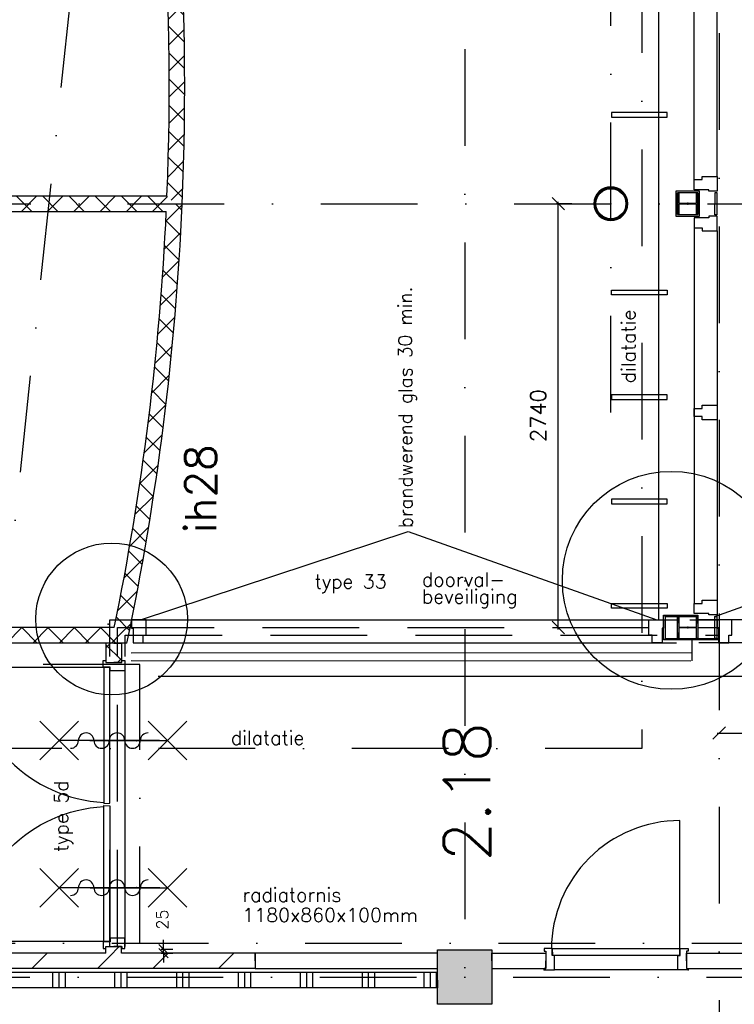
# Model space of a CAD drawing. Extents: x -33346 to 151546, y -8083 to 129543.
# Tile 27 of 68: x 32505 to 37125, y 37471 to 43836. Entities that reach past the tile are written whole.
import ezdxf
from ezdxf.enums import TextEntityAlignment as Align

# ---------------------------------------------------------------- set-up
doc = ezdxf.new("R2010")
doc.units = 0
doc.header["$LTSCALE"] = 50
doc.header["$MEASUREMENT"] = 0
doc.header["$PDSIZE"] = -1
for name, pattern in [('DASHDOT', [25, 12.5, -6.25, 0, -6.25]), ('DASHED', [0.75, 0.5, -0.25]), ('DD1', [2.66667, 1.66667, -0.5, 0, -0.5]), ('HIDDEN2', [0.1875, 0.125, -0.0625]), ('XREF2$0$DASHDOT', [25, 12.5, -6.25, 0, -6.25])]:
    doc.linetypes.add(name, pattern=pattern)
doc.layers.get('0').update_dxf_attribs({"linetype": 'CONTINUOUS'})
doc.layers.get('DEFPOINTS').update_dxf_attribs({"linetype": 'CONTINUOUS'})
for name, color, linetype in [('00', 7, 'CONTINUOUS'), ('_BESTAAND_ONGEWIJZIGD', 8, 'CONTINUOUS'), ('_BRANDCOMPART', 6, 'DASHDOT'), ('_DETAILNUMMERS', 4, 'CONTINUOUS'), ('_DETAILNUMMERSTEKST', 4, 'CONTINUOUS'), ('_KOLOMBESTAAND', 212, 'CONTINUOUS'), ('A--01A1_ACEER', 1, 'CONTINUOUS'), ('A--A22--_F123-', 9, 'CONTINUOUS'), ('A--A28--_F-2--', 7, 'CONTINUOUS'), ('A--L02-A3-_LOGO', 3, 'CONTINUOUS'), ('A--L21--', 3, 'CONTINUOUS'), ('A--L21A1_BUITENWAND', 1, 'CONTINUOUS'), ('A--L21D2_BUITENWANDEN', 2, 'CONTINUOUS'), ('A--L22--', 7, 'CONTINUOUS'), ('A--L22--_F-2--', 7, 'CONTINUOUS'), ('A--L22--_F-23-', 7, 'CONTINUOUS'), ('A--L22A2_BINNENWAND', 2, 'CONTINUOUS'), ('A--L22AC1_BINNENWAND', 1, 'HIDDEN2'), ('A--L28--', 7, 'CONTINUOUS'), ('A--L28--_F-2--', 7, 'CONTINUOUS'), ('A--L31A1_BUITENKOZIJN', 1, 'CONTINUOUS'), ('A--L32--', 7, 'CONTINUOUS'), ('A--L32--_F-23-', 2, 'CONTINUOUS'), ('A--L32--_F123-', 1, 'CONTINUOUS'), ('A--L32--_F123-DRAAIR', 7, 'CONTINUOUS'), ('A--L65--', 7, 'CONTINUOUS'), ('A--L65--_F-23-', 7, 'CONTINUOUS'), ('A--L65--_F123-', 7, 'CONTINUOUS'), ('A--M$1A-_F123-', 1, 'CONTINUOUS'), ('A--M1$A-_F123-', 1, 'CONTINUOUS'), ('A--T$1A-18_TEKST', 1, 'CONTINUOUS'), ('A--T$1A-_F123-_RNR', 4, 'CONTINUOUS'), ('A--T01A-18_TEKST', 1, 'CONTINUOUS'), ('A--T01A-70_TEKST', 5, 'CONTINUOUS'), ('STRAMIEN', 1, 'DD1'), ('TEKST_KOZIJNMERK', 2, 'CONTINUOUS'), ('X--LR---_CP', 7, 'CONTINUOUS'), ('XREF2$0$A--L$7A-_STRAMIEN', 1, 'XREF2$0$DASHDOT'), ('XREF2$0$A--L$7AC3-_STRAMIE', 3, 'XREF2$0$DASHDOT'), ('XREF2$0$A--T$7A8-_STRAMIEN', 8, 'XREF2$0$DASHDOT')]:
    doc.layers.add(name, color=color, linetype=linetype)
doc.styles.add('ALFA-0_25', font='ROMANS')
doc.styles.add('B-01', font='SIMPLEX.SHX', dxfattribs={"width": 0.8, "height": 4.5})
doc.styles.add('HIEMSTRA', font='romans.shx')
doc.linetypes.add('BATTING', pattern='A,0.0001,-0.1,[134,ltypeshp.shx,S=0.1,R=0,X=-0.1,Y=0],-0.2,[134,ltypeshp.shx,S=0.1,R=180,X=0.1,Y=0],-0.1', length=0.4001)
doc.dimstyles.get("Standard").update_dxf_attribs({"dimscale": 40, "dimtxt": 2.5, "dimasz": 2, "dimexe": 0.3, "dimexo": 0.3, "dimgap": 2, "dimtad": 1, "dimdec": 0, "dimzin": 0, "dimtxsty": 'HIEMSTRA', "dimblk1": 'OBLIQUE', "dimblk2": 'OBLIQUE', "dimsah": 1, "dimcen": -0.09, "dimdle": 0.3, "dimse1": 1, "dimclrd": 2, "dimclre": 2, "dimclrt": 3, "dimazin": 3, "dimtfac": 1, "dimtdec": 4, "dimtofl": 0, "dimtmove": 0, "dimatfit": 3, "dimtvp": 625, "dimtolj": 1, "dimtzin": 0})
doc.dimstyles.new('STANDARD$0', dxfattribs={"dimscale": 50, "dimtxt": 2.5, "dimasz": 2, "dimexe": 2, "dimexo": 0, "dimgap": 2, "dimtad": 1, "dimdec": 0, "dimzin": 0, "dimtxsty": 'ALFA-0_25', "dimblk1": 'OBLIQUE', "dimblk2": 'OBLIQUE', "dimsah": 1, "dimcen": -3, "dimdle": 2, "dimclrd": 1, "dimclre": 1, "dimclrt": 2, "dimazin": 3, "dimtfac": 0.666667, "dimtofl": 0, "dimtmove": 0, "dimatfit": 3, "dimtvp": 0.833333, "dimtolj": 1, "dimtzin": 0})
pattern_1 = [(45, (-33157.31, -39856.32), (-84.85281, 84.85281), []), (135, (-33157.31, -39856.32), (-84.85281, -84.85281), [])]
pattern_2 = [(45, (-33112.86, -37751.86), (-212.132, 212.132), [])]

# ---------------------------------------------------------------- blocks, each defined once
blk = doc.blocks.new('*U886')
at = {"layer": 'A--A22--_F123-', "linetype": 'CONTINUOUS'}
h = blk.add_hatch(dxfattribs=at)
h.set_pattern_fill('ALFAKRS', color=256, scale=120, style=0)
h.set_pattern_definition(pattern_1)
h.paths.add_polyline_path([(0, 0), (40.7, -50), (-4738.7, -50), (-4677.5, 0), (-4616.3, 50), (-40.7, 50)])
at = {"layer": 'A--L22--_F-2--', "color": 2, "linetype": 'CONTINUOUS'}
for points in [[(-40.7, 50), (-40.7, 50), (-4616.3, 50), (-4616.3, 50)], [(40.7, -50), (40.7, -50), (-4738.7, -50), (-4738.7, -50)]]:
    blk.add_lwpolyline(points, dxfattribs=at)
blk = doc.blocks.new('*U880')
at = {"layer": 'A--A22--_F123-', "linetype": 'CONTINUOUS'}
h = blk.add_hatch(dxfattribs=at)
h.set_pattern_fill('ALFALINE', color=256, scale=300, style=0)
h.set_pattern_definition(pattern_2)
h.paths.add_polyline_path([(0, 0), (0, -50), (-3030, -50), (-2980, 0), (-2930, 50), (-50, 50)])
at = {"layer": 'A--L22--_F-2--', "color": 3, "linetype": 'CONTINUOUS'}
for points in [[(-50, 50), (-50, 50), (-2930, 50), (-2930, 50)], [(0, -50), (0, -50), (-3030, -50), (-3030, -50)]]:
    blk.add_lwpolyline(points, dxfattribs=at)
blk = doc.blocks.new('*U826')
at = {"layer": 'A--A22--_F123-', "linetype": 'CONTINUOUS'}
h = blk.add_hatch(dxfattribs=at)
h.set_pattern_fill('ALFAKRS', color=256, scale=120, style=0)
h.set_pattern_definition([(45, (-30157.05, -42646.86), (-84.85281, 84.85281), []), (135, (-30157.05, -42646.86), (-84.85281, -84.85281), [])])
h.paths.add_polyline_path([(0, 0), (0, 50), (3300.3, 50), (3348.2, 0), (3296, -50), (0, -50)])
at = {"layer": 'A--L22--_F-2--', "color": 2, "linetype": 'CONTINUOUS'}
for points in [[(0, 0), (0, 50), (3300.3, 50), (3300.3, 50)], [(0, 0), (0, -50), (3296, -50), (3296, -50)]]:
    blk.add_lwpolyline(points, dxfattribs=at)
blk = doc.blocks.new('*U803')
at = {"layer": 'A--A22--_F123-', "linetype": 'CONTINUOUS'}
h = blk.add_hatch(dxfattribs=at)
h.set_pattern_fill('ALFAPLST', color=256, scale=400, angle=90, style=0)
h.set_pattern_definition([(90, (0, 0), (-400, 2e-14), []), (90, (-40, 2e-15), (-400, 2e-14), []), (90, (-80, 5e-15), (-400, 2e-14), [])])
h.paths.add_polyline_path([(0, 0), (0, -50), (-5124.2, -50), (-5124.2, 0), (-5124.2, 50), (0, 50)])
at = {"layer": 'A--L22--_F-23-', "color": 3, "linetype": 'CONTINUOUS'}
for points in [[(0, 0), (0, 50), (-5124.2, 50), (-5124.2, 0)], [(0, 0), (0, -50), (-5124.2, -50), (-5124.2, 0)]]:
    blk.add_lwpolyline(points, dxfattribs=at)
blk = doc.blocks.new('S060204-')
at = {"layer": 'A--L65--_F-23-', "color": 255}
blk.add_circle((0, 0), 0.0123, dxfattribs=at)
at = {"layer": 'A--L65--_F123-', "color": 1, "linetype": 'CONTINUOUS'}
for points in [[(-1.25, 6.25), (1.25, 3.75)], [(1.25, 6.25), (-1.25, 3.75)], [(0, 0), (0, 5)]]:
    blk.add_lwpolyline(points, dxfattribs=at)
blk = doc.blocks.new('S060205A')
at = {"layer": 'A--L65--_F-23-', "color": 255}
blk.add_circle((0, -0.0123), 0.0123, dxfattribs=at)
at = {"layer": 'A--L65--_F123-', "color": 1, "linetype": 'CONTINUOUS'}
for points in [[(-0.5, 5.7377, 0.41), (0, 5.2377)], [(0, 4.2377, 1), (0, 5.2377)], [(0, 4.2377, 1), (0, 3.2377)], [(0, 2.2377, 1), (0, 3.2377)], [(0, 2.2377, 1), (0, 1.2377)], [(0.5, 0.7377, 0.41), (0, 1.2377)]]:
    blk.add_lwpolyline(points, format="xyb", dxfattribs=at)
blk.add_lwpolyline([(0, -0.0123), (0, 6.2377)], dxfattribs=at)
at = {"layer": 'A--L65--', "xscale": -1}
blk.add_blockref('S060204-', (0, 1.4877), dxfattribs=at)
blk.add_blockref('S060204-', (0, 1.4877), dxfattribs=at)
at = {"layer": 'A--L65--', "rotation": 180}
blk.add_blockref('S060204-', (0, 4.4877), dxfattribs=at)
blk.add_blockref('S060204-', (0, 4.4877), dxfattribs=at)
blk = doc.blocks.new('XREF2')
at = {"layer": 'XREF2$0$A--L$7A-_STRAMIEN'}
blk.add_line((-39289.938, 9050), (-39289.938, 63702.184), dxfattribs=at)
at = {"layer": 'XREF2$0$A--L$7AC3-_STRAMIE'}
for p, q in [((-38589.938, 89008.057), (-38589.938, -5393.534)), ((-66174.285, 5400), (-500, 5400))]:
    blk.add_line(p, q, dxfattribs=at)
at = {"layer": 'XREF2$0$A--T$7A8-_STRAMIEN', "color": 8}
for p, q in [((-40234.938, 11400), (-40234.938, -7328.621)), ((-66167.142, 10400), (-540.602, 10400))]:
    blk.add_line(p, q, dxfattribs=at)
blk = doc.blocks.new('Q020657-')
at = {"layer": 'A--A28--_F-2--', "color": 3, "linetype": 'CONTINUOUS'}
for points in [[(-89.7, 37.1), (-101.2, 41.9), (-68.6, 68.6), (-77.5, 77.5)], [(-68.6, 68.6), (-77.5, 77.5), (-37.1, 89.7), (-41.9, 101.2)], [(-37.1, 89.7), (-41.9, 101.2), (0, 97.1), (0, 109.5)], [(0, 97.1), (0, 109.5), (37.1, 89.7), (41.9, 101.2)], [(37.1, 89.7), (41.9, 101.2), (68.6, 68.6), (77.5, 77.5)], [(68.6, 68.6), (77.5, 77.5), (89.7, 37.1), (101.2, 41.9)], [(-97.1, 0), (-109.5, 0), (-89.7, 37.1), (-101.2, 41.9)], [(-89.7, -37.1), (-101.2, -41.9), (-97.1, 0), (-109.5, 0)], [(89.7, 37.1), (101.2, 41.9), (97.1, 0), (109.5, 0)], [(97.1, 0), (109.5, 0), (89.7, -37.1), (101.2, -41.9)], [(-68.6, -68.6), (-77.5, -77.5), (-89.7, -37.1), (-101.2, -41.9)], [(89.7, -37.1), (101.2, -41.9), (68.6, -68.6), (77.5, -77.5)], [(-37.1, -89.7), (-41.9, -101.2), (-68.6, -68.6), (-77.5, -77.5)], [(0, -97.1), (0, -109.5), (-37.1, -89.7), (-41.9, -101.2)], [(37.1, -89.7), (41.9, -101.2), (0, -97.1), (0, -109.5)], [(68.6, -68.6), (77.5, -77.5), (37.1, -89.7), (41.9, -101.2)]]:
    blk.add_solid(points, dxfattribs=at)
at = {"layer": 'A--L28--_F-2--', "color": 3, "linetype": 'CONTINUOUS'}
blk.add_lwpolyline([(0, 109.5, 1), (0, -109.5, 1), (0, 109.5), (0, 97.1, -1), (0, -97.1, -1), (0, 97.1)], format="xyb", close=True, dxfattribs=at)
at = {"layer": 'X--LR---_CP', "color": 4, "linetype": 'CONTINUOUS'}
blk.add_point((0, 0), dxfattribs=at)
blk = doc.blocks.new('Q020490-')
at = {"layer": 'A--A28--_F-2--', "color": 3, "linetype": 'CONTINUOUS'}
for points in [[(-2.75, 58), (-70, 66.5), (70, 66.5)], [(-2.75, 58), (-70, 58), (-70, 66.5)], [(-2.75, 58), (70, 66.5), (70, 58)], [(2.75, -58), (-2.75, -58), (-2.75, 58)], [(-2.75, 58), (2.75, 58), (2.75, -58)], [(-2.75, 58), (70, 58), (2.75, 58)], [(70, -66.5), (-70, -58), (-2.75, -58)], [(70, -66.5), (-70, -66.5), (-70, -58)], [(2.75, -58), (70, -66.5), (-2.75, -58)], [(2.75, -58), (70, -58), (70, -66.5)]]:
    blk.add_solid(points, dxfattribs=at)
at = {"layer": 'A--L28--_F-2--', "color": 3, "linetype": 'CONTINUOUS'}
blk.add_lwpolyline([(70, -66.5), (-70, -66.5), (-70, -58), (-2.75, -58), (-2.75, 58), (-70, 58), (-70, 66.5), (70, 66.5), (70, 58), (2.75, 58), (2.75, -58), (70, -58)], close=True, dxfattribs=at)
at = {"layer": 'X--LR---_CP', "color": 2, "linetype": 'CONTINUOUS'}
for p in [(-2.75, 0), (0, 0), (2.75, 0)]:
    blk.add_point(p, dxfattribs=at)
blk = doc.blocks.new('_OBLIQUE')
at = {"color": 0, "linetype": 'BYBLOCK'}
blk.add_line((-0.5, -0.5), (0.5, 0.5), dxfattribs=at)
blk = doc.blocks.new('*D224')
at = {"color": 2, "linetype": 'BYBLOCK'}
for p, q in [((36162, 39894.8), (36162, 42658.9)), ((36248.9, 42646.9), (36150, 42646.9))]:
    blk.add_line(p, q, dxfattribs=at)
at = {"layer": 'DEFPOINTS', "color": 0, "linetype": 'BYBLOCK'}
for p in [(36162, 42646.9), (36260.9, 42646.9), (36260.9, 39906.8, 0)]:
    blk.add_point(p, dxfattribs=at)
at = {"color": 2, "linetype": 'BYBLOCK', "xscale": 80, "yscale": 80, "zscale": 80}
for p, rotation in [((36162, 42646.9), 90), ((36162, 39906.8), 270)]:
    blk.add_blockref('_OBLIQUE', p, dxfattribs=dict(at, rotation=rotation))
at = {"color": 3, "linetype": 'BYBLOCK', "insert": (36032, 41276.8), "char_height": 100, "attachment_point": 5, "rotation": 90, "style": 'HIEMSTRA'}
blk.add_mtext('\\A1;2740', dxfattribs=at)
blk = doc.blocks.new('*U758')
at = {"layer": 'A--A22--_F123-', "linetype": 'CONTINUOUS'}
h = blk.add_hatch(dxfattribs=at)
h.set_pattern_fill('ALFAKRS', color=256, scale=120, style=0)
h.set_pattern_definition([(45, (-33505.23, -42646.86), (-84.85281, 84.85281), []), (135, (-33505.23, -42646.86), (-84.85281, -84.85281), [])])
h.paths.add_polyline_path([(0, 0), (-47.9, 50, 0.115537), (-1541.6, 7837.6), (-1495.9, 7858), (-1450.2, 7878.3, -0.116235), (50, -2.2)])
at = {"layer": 'A--L22--_F-2--', "color": 2, "linetype": 'CONTINUOUS'}
for points in [[(-47.9, 50), (-47.9, 50, 0.115537), (-1541.6, 7837.6), (-1495.9, 7858)], [(50, -2.2), (50, -2.2, 0.116235), (-1450.2, 7878.3), (-1495.9, 7858)]]:
    blk.add_lwpolyline(points, format="xyb", dxfattribs=at)
blk = doc.blocks.new('*U757')
at = {"layer": 'A--A22--_F123-', "linetype": 'CONTINUOUS'}
h = blk.add_hatch(dxfattribs=at)
h.set_pattern_fill('ALFAKRS', color=256, scale=120, style=0)
h.set_pattern_definition(pattern_1)
h.paths.add_polyline_path([(0, 0), (40.7, -50, 0.040967), (397.9, 2788.4), (347.9, 2790.5), (295.7, 2740.5, -0.039046), (-40.7, 50)])
at = {"layer": 'A--L22--_F-2--', "color": 2, "linetype": 'CONTINUOUS'}
for points in [[(-40.7, 50), (-40.7, 50, 0.039046), (295.7, 2740.5), (295.7, 2740.5)], [(40.7, -50), (40.7, -50, 0.040967), (397.9, 2788.4), (397.9, 2788.4)]]:
    blk.add_lwpolyline(points, format="xyb", dxfattribs=at)
blk = doc.blocks.new('*D398')
at = {"color": 2, "linetype": 'BYBLOCK'}
blk.add_line((37015, 39224.5), (39198.9, 39224.5), dxfattribs=at)
at = {"layer": 'DEFPOINTS', "color": 0, "linetype": 'BYBLOCK'}
for p in [(37027, 39731.9), (39186.9, 39224.5), (39186.9, 39224.5)]:
    blk.add_point(p, dxfattribs=at)
at = {"color": 2, "linetype": 'BYBLOCK', "xscale": 80, "yscale": 80, "zscale": 80, "rotation": 180}
blk.add_blockref('_OBLIQUE', (37027, 39224.5), dxfattribs=at)
at = {"color": 2, "linetype": 'BYBLOCK', "xscale": 80, "yscale": 80, "zscale": 80}
blk.add_blockref('_OBLIQUE', (39186.9, 39224.5), dxfattribs=at)
at = {"color": 3, "linetype": 'BYBLOCK', "insert": (38107, 39354.5), "char_height": 100, "attachment_point": 5, "style": 'HIEMSTRA'}
blk.add_mtext('\\A1;2160', dxfattribs=at)
blk = doc.blocks.new('TYPE_5D')
at = {"layer": 'A--L32--_F-23-'}
for points in [[(-1861, 51.5), (-1861, 69.5), (-1794, 69.5), (-1794, -24.3), (-1819, -24.3), (-1819, -69.5), (-1861, -69.5), (-1861, -51.5), (-1849, -51.5), (-1849, 51.5), (-1861, 51.5)], [(0, 51.5), (0, 69.5), (-67, 69.5), (-67, -24.3), (-42, -24.3), (-42, -69.5), (0, -69.5), (0, -51.5), (-12, -51.5), (-12, 51.5), (0, 51.5)], [(-1817, -26.1), (-1817, -66.1), (-937, -66.1), (-940, -26.1), (-1817, -26.1)], [(-44, -26.1), (-44, -66.1), (-924, -66.1), (-921, -26.1), (-44, -26.1)]]:
    blk.add_lwpolyline(points, close=True, dxfattribs=at)
at = {"layer": 'A--L32--_F123-', "color": 1}
blk.add_line((-1794, 69.5), (-67, 69.5), dxfattribs=at)
at = {"layer": 'A--L32--_F123-DRAAIR', "color": 1}
for points in [[(-1817, -66.1), (-1817, -946.1, 0.381848), (-944.1, -66.3)], [(-44, -66.1), (-44, -946.1, -0.381848), (-916.9, -66.3)]]:
    blk.add_lwpolyline(points, format="xyb", dxfattribs=at)
blk = doc.blocks.new('A$C786D09E9')
at = {"layer": 'A--L32--_F123-', "color": 1, "rotation": 90}
blk.add_blockref('TYPE_5D', (69.5, 1861), dxfattribs=at)
blk = doc.blocks.new('*U556')
at = {"layer": 'A--A22--_F123-', "linetype": 'CONTINUOUS'}
h = blk.add_hatch(dxfattribs=at)
h.set_pattern_fill('ALFALINE', color=256, scale=300, style=0)
h.set_pattern_definition(pattern_2)
h.paths.add_polyline_path([(0, 0), (-50, 50), (-50, 92), (0, 92), (50, 92), (50, 50)])
at = {"layer": 'A--L22--_F-2--', "color": 3, "linetype": 'CONTINUOUS'}
for points in [[(-50, 50), (-50, 50), (-50, 92), (0, 92)], [(50, 50), (50, 50), (50, 92), (0, 92)]]:
    blk.add_lwpolyline(points, dxfattribs=at)
blk = doc.blocks.new('*U555')
at = {"layer": 'A--A22--_F123-', "linetype": 'CONTINUOUS'}
h = blk.add_hatch(dxfattribs=at)
h.set_pattern_fill('ALFALINE', color=256, scale=300, style=0)
h.set_pattern_definition([(45, (-34027.05, -37751.86), (-212.132, 212.132), [])])
h.paths.add_polyline_path([(0, 0), (0, -50), (-914.2, -50), (-914.2, 0), (-864.2, 50), (0, 50)])
at = {"layer": 'A--L22--_F-2--', "color": 3, "linetype": 'CONTINUOUS'}
for points in [[(0, 0), (0, -50), (-914.2, -50), (-914.2, -50)], [(0, 0), (0, 50), (-864.2, 50), (-864.2, 50)]]:
    blk.add_lwpolyline(points, dxfattribs=at)
blk = doc.blocks.new('*U554')
at = {"layer": 'A--A22--_F123-', "linetype": 'CONTINUOUS'}
h = blk.add_hatch(dxfattribs=at)
h.set_pattern_fill('ALFAKRS', color=256, scale=120, style=0)
h.set_pattern_definition([(45, (-33112.86, -39806.32), (-84.8528, 84.8528), []), (135, (-33112.86, -39806.32), (-84.8528, -84.8528), [])])
h.paths.add_polyline_path([(0, 0), (50, 0), (50, -125.5), (0, -125.5), (-50, -125.5), (-50, 0)])
at = {"layer": 'A--L22--_F-2--', "color": 2, "linetype": 'CONTINUOUS'}
for points in [[(0, 0), (-50, 0), (-50, -125.5), (0, -125.5)], [(0, 0), (50, 0), (50, -125.5), (0, -125.5)]]:
    blk.add_lwpolyline(points, dxfattribs=at)
blk = doc.blocks.new('*D449')
at = {"color": 1, "linetype": 'BYBLOCK'}
for p, q in [((33435.5, 37826.9), (33435.5, 37886.9)), ((33419.7, 37826.9), (33495.5, 37826.9)), ((33435.5, 37801.9), (33435.5, 37826.9)), ((33419.7, 37801.9), (33495.5, 37801.9)), ((33435.5, 37801.9), (33435.5, 37741.9))]:
    blk.add_line(p, q, dxfattribs=at)
at = {"layer": 'DEFPOINTS', "color": 0, "linetype": 'BYBLOCK'}
for p in [(33419.7, 37826.9), (33435.5, 37826.9), (33419.7, 37801.9)]:
    blk.add_point(p, dxfattribs=at)
at = {"color": 1, "linetype": 'BYBLOCK', "xscale": 60, "yscale": 60, "zscale": 60}
for p, rotation in [((33435.5, 37826.9), 270), ((33435.5, 37801.9), 90)]:
    blk.add_blockref('_OBLIQUE', p, dxfattribs=dict(at, rotation=rotation))
at = {"color": 2, "linetype": 'BYBLOCK', "insert": (33427.5, 38018.6), "char_height": 75, "attachment_point": 5, "rotation": 90, "style": 'ALFA-0_25'}
blk.add_mtext('\\A1;25', dxfattribs=at)
blk = doc.blocks.new('DETAILNR')
at = {"layer": '_DETAILNUMMERS'}
blk.add_circle((32.9, -23.2), 490.7, dxfattribs=at)
at = {"layer": 'X--LR---_CP'}
blk.add_point((0, 0), dxfattribs=at)
at = {"layer": '_DETAILNUMMERSTEKST', "style": 'ALFA-0_25'}
blk.add_attdef('DETAILNR', text='', height=200, rotation=90, dxfattribs=at).set_placement((-618.4, 223.8), align=Align.RIGHT)
blk = doc.blocks.new('*U527')
at = {"layer": 'A--L21--', "color": 8, "linetype": 'CONTINUOUS'}
for points in [[(0, 0), (0, 50), (350, 50), (350, 0)], [(0, 0), (0, -50), (350, -50), (350, 0)]]:
    blk.add_lwpolyline(points, dxfattribs=at)
blk = doc.blocks.new('*U525')
at = {"layer": 'A--L21--', "color": 8, "linetype": 'CONTINUOUS'}
for points in [[(0, 0), (0, 50), (2267.1, 50), (2267.1, 50)], [(0, 0), (0, -50), (2217.1, -50), (2217.1, -50)]]:
    blk.add_lwpolyline(points, dxfattribs=at)
blk = doc.blocks.new('DR_830BE')
at = {"layer": '_BESTAAND_ONGEWIJZIGD'}
blk.add_line((67, 0), (865, 0), dxfattribs=at)
for points in [[(0, -9), (0, 0), (67, 0), (67, -93.8), (52, -93.8), (52, -139), (0, -139), (0, -121), (12, -121), (12, -9), (0, -9)], [(932, -9), (932, 0), (865, 0), (865, -93.8), (880, -93.8), (880, -139), (932, -139), (932, -121), (920, -121), (920, -9), (932, -9)]]:
    blk.add_lwpolyline(points, close=True, dxfattribs=at)
at = {"layer": '_BESTAAND_ONGEWIJZIGD', "linetype": 'CONTINUOUS'}
blk.add_lwpolyline([(54, -95.6), (54, -135.6), (880.1, -135.6), (877.1, -95.6), (54, -95.6)], close=True, dxfattribs=at)
blk.add_lwpolyline([(54, -135.6), (54, -965.6, 0.414214), (884, -135.6)], format="xyb", dxfattribs=at)
at = {"layer": 'A--L32--_F-23-', "color": 2, "linetype": 'CONTINUOUS'}
blk.add_lwpolyline([(54, -95.6), (54, -135.6), (880.1, -135.6), (877.1, -95.6), (54, -95.6)], close=True, dxfattribs=at)
at = {"layer": 'X--LR---_CP', "linetype": 'CONTINUOUS'}
blk.add_point((0, 0), dxfattribs=at)
blk.add_point((0, 0), dxfattribs=at)
at = {"layer": 'X--LR---_CP', "color": 1, "linetype": 'CONTINUOUS'}
blk.add_point((932, 0), dxfattribs=at)
blk.add_point((932, 0), dxfattribs=at)
blk.add_point((932, 0), dxfattribs=at)

msp = doc.modelspace()

# ---------------------------------------------------------------- hatches: boundary and pattern name
at = {"layer": '_KOLOMBESTAAND'}
msp.add_hatch(color=256, dxfattribs=at).paths.add_polyline_path([(35557, 37821.9), (35557, 37471.9), (35207, 37471.9), (35207, 37821.9)])

# ---------------------------------------------------------------- linework, layer by layer
at = {"layer": '_BRANDCOMPART'}
for points in [[(33281, 37865.5), (33281, 39668.6), (32377.7, 39668.6), (32947.8, 45038.2), (32101.3, 49936.6), (31055, 49935.1), (34088, 64824.4)], [(23691, 20792), (23941.9, 22067), (23942, 22067.3), (24521.2, 25043.9), (23048.6, 25343.6), (25599.2, 37865.5), (25599.2, 37865.5), (39355.5, 37865.5), (39355.5, 37865.5), (39355.5, 28729.3)]]:
    msp.add_lwpolyline(points, dxfattribs=at)
at = {"layer": '_BRANDCOMPART', "color": 4, "linetype": 'BATTING', "ltscale": 10}
msp.add_lwpolyline([(33400.4, 39592.8), (40677, 39592.8)], dxfattribs=at)
at = {"layer": '_DETAILNUMMERS', "color": 6, "linetype": 'DASHED', "ltscale": 25}
for points in [[(33087.9, 37843.9), (33087.9, 39956.3), (37027.4, 39956.3)], [(33137.9, 37843.9), (33137.9, 39906.3), (37027.4, 39906.3)], [(33187.9, 37843.9), (33187.9, 39856.3), (37027.4, 39856.3)]]:
    msp.add_lwpolyline(points, dxfattribs=at)
at = {"layer": '_DETAILNUMMERS'}
msp.add_circle((36717.8, 40211.9), 704.5, dxfattribs=at)
at = {"layer": 'A--01A1_ACEER'}
for p, q in [((36865, 42802.4), (36865, 45091.4)), ((37015, 42823.4), (37015, 45070.4)), ((36865, 42491.4), (36865, 40062.3)), ((37015, 42470.4), (37015, 40083.3)), ((33324.9, 39956.9), (36751.1, 39956.9)), ((40103.2, 39956.9), (36896, 39956.9)), ((33303.9, 39806.9), (36751.1, 39806.9)), ((40082.2, 39806.9), (36896, 39806.9))]:
    msp.add_line(p, q, dxfattribs=at)
at = {"layer": 'A--L02-A3-_LOGO', "color": 0}
msp.add_lwpolyline([(34027, 37701.9), (35207, 37701.9), (35207, 37801.9), (34027, 37801.9)], close=True, dxfattribs=at)
at = {"layer": 'A--L21A1_BUITENWAND'}
for p, q in [((33287, 39956.9, 0), (35016.5, 40527.4)), ((35016.5, 40527.4), (36624.6, 39956.9)), ((36999.8, 39978.3, 0), (38547.1, 40527.4))]:
    msp.add_line(p, q, dxfattribs=at)
at = {"layer": 'A--L21D2_BUITENWANDEN'}
msp.add_line((36635.5, 60313.2), (36635.5, 39956.9), dxfattribs=at)
at = {"layer": 'A--L22A2_BINNENWAND'}
for points in [[(36690.5, 43206.9), (36690.5, 43236.9), (36330.5, 43236.9), (36330.5, 43206.9)], [(36865, 42737.4), (36865, 42802.4), (36916, 42802.4), (36916, 42823.4), (37015, 42823.4), (37015, 42750.4), (37015, 42728.4), (37000, 42728.4), (36961, 42728.4), (36961, 42737.4)], [(37000, 42575.4), (37000.2, 42718.4), (37012.2, 42718.4), (37012, 42575.4)], [(36865, 42556.3), (36865, 42491.4), (36916, 42491.4), (36916, 42470.4), (37015, 42470.4), (37015, 42543.4), (37015, 42565.4), (37000, 42565.3), (36961, 42565.3), (36961, 42556.3)], [(36690.5, 42086.9), (36690.5, 42056.9), (36330.5, 42056.9), (36330.5, 42086.9)], [(36690.5, 41381.9), (36690.5, 41411.9), (36330.5, 41411.9), (36330.5, 41381.9)], [(36865, 41270.4), (36865, 41323.3), (36916, 41323.3), (36916, 41344.3), (37015, 41344.3), (37015, 41271.3), (37015, 41249.3), (37000, 41249.4), (36916, 41249.4), (36916, 41270.4)], [(36690.5, 40706.9), (36690.5, 40736.9), (36330.5, 40736.9), (36330.5, 40706.9)], [(36690.5, 40061.9), (36690.5, 40031.9), (36330.5, 40031.9), (36330.5, 40061.9)], [(36865, 39997.3), (36865, 40062.3), (36916, 40062.3), (36916, 40083.3), (37015, 40083.3), (37015, 40010.3), (37015, 39988.3), (37000, 39988.3), (36961, 39988.3), (36961, 39997.3)], [(37023.7, 39826.6), (36677.4, 39826.7), (36677.4, 39836.7), (37023.7, 39836.6)]]:
    msp.add_lwpolyline(points, close=True, dxfattribs=at)
at = {"layer": 'A--L22A2_BINNENWAND', "elevation": 0}
for points in [[(36677.4, 39986.8), (36677.4, 39826.8), (36667.4, 39826.8), (36667.4, 39986.8)], [(36890, 39976.8), (36677.4, 39976.8), (36677.4, 39986.8), (36890, 39986.8)], [(36999.7, 39836.6), (36999.8, 39978.3), (37011.8, 39978.3), (37011.7, 39836.6)], [(33237.6, 39806.9), (33302.5, 39806.9), (33302.5, 39857.9), (33323.5, 39857.9), (33323.5, 39956.9), (33250.5, 39956.9), (33228.5, 39956.9), (33228.6, 39941.9), (33228.6, 39902.9), (33237.6, 39902.9)], [(36658.4, 39806.9), (36593.4, 39806.9), (36593.4, 39857.9), (36572.4, 39857.9), (36572.4, 39956.9), (36645.4, 39956.9), (36667.4, 39956.9), (36667.4, 39941.9), (36667.4, 39902.9), (36658.4, 39902.9)], [(37023.7, 39806.9), (37088.7, 39806.9), (37088.7, 39857.9), (37109.7, 39857.9), (37109.7, 39956.9), (37036.7, 39956.9), (37014.7, 39956.9), (37014.7, 39941.9), (37014.7, 39902.9), (37023.7, 39902.9)]]:
    msp.add_lwpolyline(points, close=True, dxfattribs=at)
at = {"layer": 'A--L22AC1_BINNENWAND', "color": 2, "linetype": 'BYBLOCK'}
for points in [[(36747, 42566.8), (36900, 42566.8), (36900, 42726.8), (36747, 42726.8)], [(36757, 42576.8), (36890, 42576.8), (36890, 42716.8), (36757, 42716.8)]]:
    msp.add_lwpolyline(points, close=True, dxfattribs=at)
at = {"layer": 'A--L28--', "color": 3}
msp.add_lwpolyline([(35557, 37821.9), (35557, 37471.9), (35207, 37471.9), (35207, 37821.9)], close=True, dxfattribs=at)
at = {"layer": 'A--L31A1_BUITENKOZIJN'}
for p, q in [((36850.5, 39826.7), (36850.5, 39692.4)), ((33226.2, 39742.7, 0.1), (36850.5, 39744.9, -1)), ((33226.2, 39692.9), (36843.1, 39692.4))]:
    msp.add_line(p, q, dxfattribs=at)
at = {"layer": 'STRAMIEN', "color": 4, "linetype": 'DASHDOT'}
msp.add_lwpolyline([(36527, 45496.9), (36527, 39123.8), (29832.9, 39123.8), (29832.9, 31996.9), (31317.6, 31996.9)], dxfattribs=at)
msp.add_lwpolyline([(36527, 45496.9), (36527, 39123.8), (29832.9, 39123.8), (29832.9, 31996.9), (31317.6, 31996.9)], dxfattribs=at)
at = {"layer": 'X--LR---_CP', "linetype": 'CONTINUOUS'}
msp.add_point((37015, 39988.3), dxfattribs=at)

# ---------------------------------------------------------------- block references
at = {"layer": '00', "linetype": 'CONTINUOUS'}
ref = msp.add_blockref('DETAILNR', (33076, 39929), dxfattribs=dict(at, rotation=90))
ref.add_attrib('DETAILNR', 'ih28', dxfattribs={"layer": '_DETAILNUMMERSTEKST', "height": 200, "rotation": 90, "style": 'ALFA-0_25'}).set_placement((33775.6, 41090.6), align=Align.RIGHT)
at = {"layer": 'A--01A1_ACEER', "linetype": 'CONTINUOUS', "rotation": 180}
msp.add_blockref('A$C786D09E9', (33183.9, 39692.9), dxfattribs=at)
at = {"layer": 'A--L21--', "linetype": 'CONTINUOUS'}
for name, p in [('*U826', (30157, 42646.9)), ('*U886', (33157.3, 39856.3)), ('*U554', (33112.9, 39806.3)), ('*U556', (33112.9, 37751.9)), ('*U880', (33112.9, 37751.9)), ('*U555', (34027, 37751.9)), ('*U527', (35557, 37751.9)), ('*U803', (35207, 37626.9))]:
    msp.add_blockref(name, p, dxfattribs=at)
at = {"layer": 'A--L22--', "linetype": 'CONTINUOUS'}
for name, p in [('*U758', (33505.2, 42646.9)), ('*U757', (33157.3, 39856.3))]:
    msp.add_blockref(name, p, dxfattribs=at)
at = {"layer": 'A--L28--', "linetype": 'CONTINUOUS'}
msp.add_blockref('Q020657-', (36327, 42646.9), dxfattribs=at)
at = {"layer": 'A--L28--', "color": 2, "linetype": 'CONTINUOUS', "rotation": 90}
for p in [(36823.5, 42646.8), (36823.5, 39906.7, 0)]:
    msp.add_blockref('Q020490-', p, dxfattribs=at)
at = {"layer": 'A--L32--', "rotation": 180}
msp.add_blockref('DR_830BE', (36827, 37692.9), dxfattribs=at)
at = {"layer": 'A--L32--'}
msp.add_blockref('*U525', (36815, 37751.9), dxfattribs=at)
at = {"layer": 'A--L65--', "xscale": 100, "yscale": 100, "zscale": 2, "rotation": 89.99999999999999}
for p in [(33408.3, 39175.8), (33408.3, 38224.7)]:
    msp.add_blockref('S060205A', p, dxfattribs=at)
at = {"layer": 'A--T01A-70_TEKST', "color": 4}
msp.add_blockref('XREF2', (75617.3, 32246.9), dxfattribs=at)

# ---------------------------------------------------------------- texts
at = {"layer": 'A--T$1A-18_TEKST', "style": 'B-01'}
msp.add_text('dilatatie', height=90, rotation=90, dxfattribs=at).set_placement((36485.4, 41486.7))
at = {"layer": 'A--T$1A-_F123-_RNR', "style": 'ALFA-0_25'}
msp.add_text('2.18', height=300, rotation=90, dxfattribs=at).set_placement((35546.1, 38394.1))
at = {"layer": 'A--T01A-18_TEKST', "style": 'HIEMSTRA'}
for s, p in [('doorval-', (35105.4, 40173)), ('beveiliging', (35105.4, 40062.3))]:
    msp.add_text(s, height=90, dxfattribs=at).set_placement(p)
at = {"layer": 'TEKST_KOZIJNMERK'}
for s, height, rotation, style, p in [('brandwerend glas 30 min.', 87.5, 90.17769, 'ALFA-0_25', (35044.6, 40550.5)), ('type 5d', 90, 90, 'B-01', (32818.2, 38455.7))]:
    msp.add_text(s, height=height, rotation=rotation, dxfattribs=dict(at, style=style)).set_placement(p)
at = {"layer": 'TEKST_KOZIJNMERK', "style": 'B-01'}
for s, p in [('type 33', (34410.8, 40159.6)), ('dilatatie', (33869.4, 39149.2)), ('radiatornis', (33944.5, 38133.7)), ('1180x860x100mm', (33944.5, 38003.2))]:
    msp.add_text(s, height=90, dxfattribs=at).set_placement(p)

# ---------------------------------------------------------------- dimensions: what is measured, and where the dimension line sits
at = {"layer": 'A--M$1A-_F123-', "linetype": 'CONTINUOUS'}
dim = msp.add_linear_dim(base=(35986.9, 42646.9), p1=(36085.9, 39906.8, 0), p2=(36085.9, 42646.9), angle=90, dimstyle='STANDARD', dxfattribs=at)
dim.commit()
dim.dimension.update_dxf_attribs({"geometry": '*D224', "text_midpoint": (35856.9, 41276.8), "insert": (-175, 0)})
dim = msp.add_linear_dim(base=(39186.9, 39224.5), p1=(37027, 39731.9), p2=(39186.9, 39224.5), dimstyle='STANDARD', dxfattribs=at)
dim.commit()
dim.dimension.update_dxf_attribs({"geometry": '*D398', "text_midpoint": (38107, 39354.5)})
at = {"layer": 'A--M1$A-_F123-'}
dim = msp.add_linear_dim(base=(33435.5, 37826.9), p1=(33419.7, 37801.9), p2=(33419.7, 37826.9), angle=90, dimstyle='STANDARD$0', override={"dimscale": 30, "dimblk1": 'OBLIQUE', "dimblk2": 'OBLIQUE'}, dxfattribs=at)
dim.commit()
dim.dimension.update_dxf_attribs({"geometry": '*D449', "text_midpoint": (33427.5, 38018.6), "dimtype": 161})

doc.saveas('drawing.dxf')
